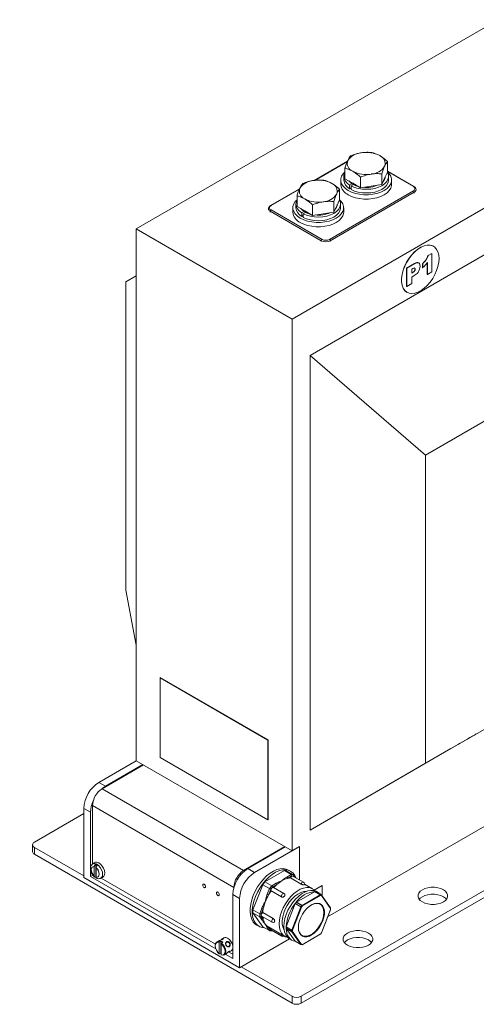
# Model space of a CAD drawing. Header units: millimetres. Extents: x 5 to 531, y 5 to 292.
# Tile 5 of 8: x 320 to 363, y 74 to 167. Entities that reach past the tile are written whole.
import ezdxf

# ---------------------------------------------------------------- set-up
doc = ezdxf.new("R2010")
doc.units = ezdxf.units.MM
doc.layers.add('HLADINA0', color=7, linetype='Continuous')
doc.styles.add('SLDTEXTSTYLE4', font='TXT', dxfattribs={"width": 0.75, "bigfont": 'bigfont'})

# ---------------------------------------------------------------- blocks, each defined once
blk = doc.blocks.new('SW_NOTE_4')
at = {"layer": 'HLADINA0', "color": 0, "insert": (1.341, 4.458), "char_height": 3.439583, "attachment_point": 1, "style": 'SLDTEXTSTYLE4'}
blk.add_mtext('\\M+18441\\M+18480\\M+1847C\\M+18484 \\M+18474\\M+1847C\\M+18491 \\M+18481\\M+1847C\\M+18480\\M+1847D\\M+18471\\M+18479\\M+18482\\M+18480\\M+18472\\M+18470\\M+1847E\\M+18479\\M+18491', dxfattribs=at)

msp = doc.modelspace()

# ---------------------------------------------------------------- linework, layer by layer
at = {"color": 7, "linetype": 'Continuous', "lineweight": 15}
for p, q in [((376.8858, 173.9402), (331.2067, 147.5702)), ((391.5936, 165.4495), (345.9145, 139.0795)), ((389.8966, 160.0605), (347.6116, 135.6499)), ((351.1571, 153.9778), (347.9861, 152.1472)), ((351.1392, 153.9336), (348.0547, 152.153)), ((350.9072, 152.3134), (350.9072, 153.3089)), ((354.9225, 152.9345), (354.9225, 153.93)), ((350.8049, 152.5259), (350.8049, 152.183)), ((351.6421, 151.8892), (350.9072, 152.3134)), ((352.3769, 151.4649), (352.3769, 152.4605)), ((354.3846, 151.7755), (354.3846, 152.771)), ((354.6535, 152.355), (354.3846, 151.7755)), ((354.9225, 152.9345), (354.6535, 152.355)), ((357.4196, 151.5756), (354.9225, 153.0171)), ((357.3696, 151.5706), (354.9225, 152.9833)), ((355.0249, 152.183), (355.0249, 152.5259)), ((346.6316, 151.3653), (343.8846, 149.7795)), ((346.6137, 151.3211), (343.9346, 149.7745)), ((350.397, 150.322), (350.397, 151.3175)), ((350.5149, 152.183), (350.5149, 151.7747)), ((351.3505, 151.7086), (351.57, 151.8353)), ((351.3505, 151.7086), (351.3505, 151.3656)), ((351.3505, 151.3656), (351.499, 151.4513)), ((351.7185, 151.7496), (351.499, 151.6228)), ((351.499, 151.2799), (351.499, 151.6228)), ((352.3769, 151.4649), (351.6421, 151.8892)), ((353.3807, 151.6202), (352.3769, 151.4649)), ((354.3846, 151.7755), (353.3807, 151.6202)), ((355.3149, 151.7747), (355.3149, 152.183)), ((346.3817, 149.7009), (346.3817, 150.6964)), ((349.45, 146.5905), (357.3696, 151.1624)), ((357.4403, 151.0399), (349.5208, 146.4681)), ((357.4403, 150.9583), (357.4403, 151.0399)), ((357.6161, 151.2032), (357.6161, 151.2849)), ((343.6882, 149.4888), (343.6882, 149.4071)), ((345.9894, 149.5705), (345.9894, 149.1622)), ((346.2794, 149.9134), (346.2794, 149.5705)), ((347.1166, 149.2766), (346.3817, 149.7009)), ((347.8514, 148.8524), (347.8514, 149.848)), ((349.8591, 149.163), (349.8591, 150.1585)), ((350.128, 149.7425), (349.8591, 149.163)), ((350.397, 150.322), (350.128, 149.7425)), ((350.4994, 149.5705), (350.4994, 149.9134)), ((350.7894, 149.1622), (350.7894, 149.5705)), ((348.6722, 146.4681), (343.8639, 149.2438)), ((343.8639, 149.2438), (343.8639, 149.1622)), ((343.9346, 149.3663), (348.7429, 146.5905)), ((346.825, 149.096), (347.0445, 149.2228)), ((346.825, 149.096), (346.825, 148.7531)), ((346.825, 148.7531), (346.9735, 148.8388)), ((347.193, 149.1371), (346.9735, 149.0103)), ((346.9735, 148.6674), (346.9735, 149.0103)), ((347.8514, 148.8524), (347.1166, 149.2766)), ((348.8553, 149.0077), (347.8514, 148.8524)), ((349.8591, 149.163), (348.8553, 149.0077)), ((345.9145, 139.0795), (331.2067, 147.5702)), ((331.2067, 147.5702), (331.2067, 97.4346)), ((348.6722, 146.3864), (348.6722, 146.4681)), ((349.5208, 146.4681), (349.5208, 146.3864)), ((392.5836, 145.9354), (358.501, 126.2599)), ((359.2715, 145.9297), (359.2559, 145.9386)), ((358.7544, 145.0636), (359.1015, 145.264)), ((358.7686, 145.0554), (358.7544, 145.0636)), ((358.7686, 145.0554), (359.1157, 145.2558)), ((359.1157, 145.2558), (359.1015, 145.264)), ((359.1157, 145.2558), (359.1157, 143.5188)), ((356.7295, 143.8724), (357.4882, 144.3104)), ((356.7437, 143.8642), (357.5024, 144.3022)), ((357.5024, 144.3022), (357.4882, 144.3104)), ((358.2337, 143.9168), (358.2337, 144.3176)), ((358.2479, 144.3095), (358.2337, 144.3176)), ((358.2479, 143.9086), (358.2337, 143.9168)), ((358.2479, 143.9086), (358.2479, 144.3095)), ((358.6773, 143.2821), (358.6773, 144.4022)), ((358.6914, 143.2739), (358.6914, 144.4204)), ((330.2167, 142.5881), (331.2067, 143.1601)), ((356.7295, 142.1576), (356.7295, 143.8724)), ((356.7437, 143.8642), (356.7295, 143.8724)), ((356.7437, 142.1495), (356.7437, 143.8642)), ((357.3279, 143.8452), (357.2065, 143.7751)), ((357.2065, 143.7751), (357.2065, 143.3965)), ((357.2065, 143.4128), (357.2969, 143.465)), ((357.2065, 143.3965), (357.311, 143.4569)), ((357.4551, 143.1837), (357.2065, 143.0402)), ((357.2065, 143.0402), (357.2065, 142.4167)), ((357.311, 143.4569), (357.2969, 143.465)), ((357.5343, 143.7733), (357.5202, 143.7815)), ((358.6914, 143.2739), (358.6773, 143.2821)), ((359.1157, 143.5188), (358.6914, 143.2739)), ((330.2167, 113.5193), (330.2167, 142.5881)), ((356.7437, 142.1495), (356.7295, 142.1576)), ((357.2065, 142.4167), (356.7437, 142.1495)), ((356.7561, 141.6084), (356.7717, 141.5994)), ((345.9145, 139.0795), (345.9145, 88.9439)), ((347.6116, 135.6499), (347.6116, 90.9035)), ((347.6116, 135.6499), (358.501, 126.2599)), ((358.501, 126.2599), (358.501, 97.1911)), ((358.501, 97.1911), (392.5836, 116.8665)), ((331.2067, 108.3153), (330.2167, 113.5193)), ((349.276, 82.7191), (391.5936, 107.1485)), ((333.4553, 105.2654), (333.4694, 105.2736)), ((343.6376, 99.3873), (333.4553, 105.2654)), ((333.4553, 105.2654), (333.4553, 97.7532)), ((343.6518, 99.3954), (333.4694, 105.2736)), ((346.763, 75.227), (396.4019, 103.8829)), ((346.763, 74.5737), (396.4019, 103.2296)), ((343.6376, 99.3873), (343.6518, 99.3954)), ((343.6376, 91.8751), (343.6376, 99.3873)), ((343.6518, 91.8833), (343.6518, 99.3954)), ((347.6116, 90.9035), (360.9052, 98.5777)), ((360.9052, 98.5777), (361.6123, 98.9861)), ((333.4553, 97.7532), (343.6376, 91.8751)), ((331.2067, 97.4346), (327.6712, 95.3936)), ((327.9964, 94.7976), (331.8855, 97.0427)), ((331.8431, 97.0672), (328.3076, 95.0262)), ((331.2067, 97.4346), (345.9145, 88.9439)), ((358.501, 97.1911), (347.6116, 90.9035)), ((327.6712, 95.3936), (328.3076, 95.0262)), ((327.9964, 94.7976), (341.3466, 87.0907)), ((326.2569, 86.4117), (326.2569, 92.9441)), ((326.8933, 92.5767), (326.2569, 92.9441)), ((327.0772, 93.2054), (340.4274, 85.4985)), ((327.0772, 87.6999), (327.0772, 93.2054)), ((326.2569, 92.4532), (321.59, 89.759)), ((326.8933, 92.5767), (326.8933, 87.3726)), ((343.6376, 91.8751), (343.6518, 91.8833)), ((321.4143, 89.5141), (321.4143, 88.8609)), ((321.59, 89.2692), (326.2569, 86.575)), ((321.59, 89.2692), (321.59, 88.6159)), ((341.3466, 87.0907), (345.2357, 89.3358)), ((345.2781, 89.3113), (341.7426, 87.2703)), ((346.6216, 89.3521), (342.379, 86.9029)), ((346.6216, 89.3521), (345.9145, 88.9439)), ((346.6216, 89.3521), (346.6216, 86.194)), ((321.59, 88.6159), (345.9145, 74.5737)), ((327.2472, 87.824), (327.0748, 87.6981)), ((327.2469, 87.4281), (327.2469, 86.5715)), ((327.3883, 87.7064), (327.3883, 86.4565)), ((327.4166, 86.4735), (327.4166, 87.3301)), ((341.7426, 87.2703), (342.379, 86.9029)), ((340.9648, 77.9211), (326.2569, 86.4117)), ((326.8933, 87.165), (326.8933, 86.5343)), ((327.1031, 86.6554), (326.8933, 86.5343)), ((326.8933, 86.5343), (338.722, 79.7058)), ((327.8504, 86.3546), (328.0456, 86.4409)), ((327.8852, 86.37), (338.6727, 80.1425)), ((345.1933, 87.0726), (343.3548, 86.0113)), ((345.4054, 87.0536), (345.1933, 87.0726)), ((345.8297, 86.7052), (345.1933, 87.0726)), ((346.0418, 86.6862), (345.4054, 87.0536)), ((345.4152, 86.466), (345.8297, 86.7052)), ((345.8814, 86.5718), (345.4859, 86.3435)), ((345.7739, 87.0186), (345.5759, 87.1329)), ((345.7746, 86.3837), (346.7645, 85.8122)), ((345.8297, 86.7052), (346.0418, 86.6862)), ((346.0607, 86.5558), (345.8814, 86.5718)), ((346.9896, 85.9815), (345.9997, 86.553)), ((346.1057, 86.4918), (346.0607, 86.5558)), ((346.2407, 86.4139), (346.0629, 86.6667)), ((340.4274, 85.4782), (340.4274, 85.4985)), ((343.1427, 85.7474), (342.2234, 83.3781)), ((343.3548, 86.0113), (343.1427, 85.7474)), ((343.779, 85.38), (343.1427, 85.7474)), ((343.9912, 85.6439), (343.3548, 86.0113)), ((343.779, 85.38), (343.9912, 85.6439)), ((344.0808, 85.5323), (343.9015, 85.3093)), ((343.9912, 85.6439), (344.4056, 85.8831)), ((344.4763, 85.7607), (344.0808, 85.5323)), ((345.1525, 84.921), (344.1626, 85.4924)), ((347.8357, 85.3643), (347.0892, 85.7952)), ((347.9954, 85.246), (348.7429, 85.6775)), ((348.7429, 85.6775), (348.7429, 84.7122)), ((340.9648, 84.4534), (340.3284, 84.8208)), ((340.3284, 78.7784), (340.3284, 84.8208)), ((343.5718, 84.8459), (343.779, 85.38)), ((343.9015, 85.3093), (343.7038, 84.7996)), ((343.9429, 85.1631), (344.9329, 84.5916)), ((346.3247, 84.1106), (348.0216, 85.0902)), ((346.8621, 83.8004), (348.559, 84.78)), ((348.5873, 84.731), (346.8904, 83.7514)), ((348.559, 84.78), (348.0216, 85.0902)), ((348.0357, 85.094), (348.5731, 84.7837)), ((348.0357, 85.094), (348.0822, 85.0898)), ((348.0822, 85.0898), (348.1287, 85.0857)), ((348.6661, 84.7754), (348.1287, 85.0857)), ((348.6719, 84.7736), (348.1345, 85.0839)), ((348.4586, 84.9736), (348.2465, 85.0961)), ((348.5731, 84.7837), (348.6661, 84.7754)), ((348.6802, 84.7227), (348.5873, 84.731)), ((349.5287, 83.5155), (348.6802, 84.7227)), ((349.5331, 83.5548), (348.6847, 84.762)), ((340.9648, 84.4534), (340.9648, 77.9211)), ((345.3589, 81.7778), (346.2073, 83.9645)), ((345.8963, 81.4675), (346.7447, 83.6543)), ((346.7975, 83.6358), (345.949, 81.449)), ((346.7447, 83.6543), (346.2073, 83.9645)), ((346.2176, 83.9825), (346.2641, 84.0403)), ((346.2176, 83.9825), (346.755, 83.6722)), ((346.2641, 84.0403), (346.3106, 84.0981)), ((346.848, 83.7878), (346.3106, 84.0981)), ((346.3247, 84.1106), (346.8621, 83.8004)), ((346.755, 83.6722), (346.848, 83.7878)), ((346.8904, 83.7514), (346.7975, 83.6358)), ((342.8598, 83.0107), (342.2234, 83.3781)), ((342.2234, 83.3781), (342.2234, 83.0953)), ((342.2234, 83.0953), (343.1427, 81.7874)), ((342.8598, 82.7279), (342.2234, 83.0953)), ((342.8598, 83.0107), (343.067, 83.5449)), ((342.8598, 82.7279), (342.8598, 83.0107)), ((343.067, 82.433), (342.8598, 82.7279)), ((343.199, 83.4986), (343.0012, 82.9889)), ((343.0012, 82.9889), (343.0012, 82.7498)), ((343.0012, 82.7498), (343.199, 82.4684)), ((343.044, 82.7785), (344.034, 82.207)), ((344.1394, 82.5466), (343.1495, 83.1181)), ((348.6802, 81.2048), (349.5287, 83.3916)), ((348.6892, 81.2067), (349.5377, 83.3934)), ((349.5287, 83.3916), (349.5287, 83.5155)), ((349.5404, 83.4079), (349.5404, 83.5318)), ((342.5762, 81.9366), (342.7741, 81.8223)), ((343.779, 81.42), (343.1427, 81.7874)), ((343.779, 81.42), (343.5718, 81.7148)), ((343.6822, 81.7622), (345.2378, 80.8642)), ((343.7042, 81.7495), (343.9015, 81.4688)), ((345.8925, 81.449), (345.3551, 81.7593)), ((345.3551, 81.6973), (345.3551, 81.7593)), ((345.3551, 81.6353), (345.3551, 81.6973)), ((345.3589, 81.7778), (345.8963, 81.4675)), ((343.8065, 81.4114), (344.0166, 81.3926)), ((343.9015, 81.4688), (343.9795, 81.4618)), ((343.9626, 81.4716), (344.9525, 80.9001)), ((344.0467, 81.3993), (344.0673, 81.4111)), ((345.3551, 81.6353), (345.8925, 81.3251)), ((345.8963, 81.311), (345.3589, 81.6212)), ((346.2073, 80.414), (345.3589, 81.6212)), ((345.8925, 81.3251), (345.8925, 81.449)), ((346.7447, 80.1038), (345.8963, 81.311)), ((345.949, 81.449), (345.949, 81.3251)), ((345.949, 81.3251), (346.7975, 80.1179)), ((346.8821, 80.0913), (348.579, 81.0709)), ((346.8904, 80.1096), (348.5873, 81.0892)), ((348.5873, 81.0892), (348.6802, 81.2048)), ((348.5902, 81.0805), (348.6831, 81.1961)), ((338.9984, 80.4518), (338.8046, 80.34)), ((339.0414, 79.2365), (339.0414, 80.2963)), ((339.197, 80.4193), (339.0697, 80.3459)), ((339.197, 79.2931), (339.197, 80.4193)), ((339.2111, 79.1385), (339.2111, 80.1984)), ((339.2394, 80.2479), (339.3667, 80.3214)), ((339.4834, 80.7319), (339.3462, 80.6527)), ((345.6773, 80.6416), (340.9648, 77.9211)), ((345.6755, 80.6426), (345.8877, 80.5201)), ((346.2073, 80.414), (346.7447, 80.1038)), ((346.2118, 80.4098), (346.7492, 80.0996)), ((346.7656, 80.0944), (346.8586, 80.0861)), ((346.7975, 80.1179), (346.8904, 80.1096)), ((339.197, 79.2931), (339.0697, 79.2196)), ((339.2111, 79.2823), (339.197, 79.2931)), ((339.5045, 79.1275), (339.6983, 79.2394)), ((339.6141, 79.1908), (340.3284, 78.7784)), ((339.9557, 79.4018), (340.3284, 79.1867)), ((340.0462, 79.4402), (340.1834, 79.5194)), ((341.1062, 78.0027), (345.9145, 75.227)), ((345.9145, 74.5737), (345.9145, 75.227)), ((346.763, 75.227), (346.763, 74.5737))]:
    msp.add_line(p, q, dxfattribs=at)
at = {"color": 7, "linetype": 'Continuous', "lineweight": 15, "flags": 128}
for points in [[(351.2178, 151.2033), (350.9489, 151.3883), (350.7397, 151.5975), (350.5966, 151.8244), (350.524, 152.0622), (350.524, 152.3037), (350.5966, 152.5416), (350.7397, 152.7685), (350.9072, 152.9422)], [(351.3505, 151.7086), (351.1141, 151.8911), (350.9408, 152.0959), (350.8365, 152.3157), (350.8051, 152.5429), (350.8475, 152.7695), (350.9072, 152.9007)], [(354.9225, 152.9422), (355.09, 152.7685), (355.2331, 152.5416), (355.3057, 152.3037), (355.3057, 152.0622), (355.2331, 151.8244), (355.09, 151.5975), (354.8808, 151.3883), (354.6119, 151.2033), (354.2914, 151.0481), (353.9291, 150.9273), (353.536, 150.8447), (353.124, 150.8028), (352.7057, 150.8028), (352.2937, 150.8447), (351.9006, 150.9273), (351.5383, 151.0481), (351.2178, 151.2033)], [(354.9139, 152.9158), (354.9198, 152.9056), (355.0072, 152.6833), (355.0213, 152.4555), (354.9618, 152.2302), (354.8305, 152.0153), (354.6322, 151.8182), (354.3737, 151.6459), (354.0642, 151.5044), (353.7145, 151.3987), (353.3367, 151.3325), (352.9442, 151.308), (352.5507, 151.3261), (352.1699, 151.3863), (351.8152, 151.4864), (351.499, 151.6228)], [(355.3149, 151.7747), (355.3057, 151.654), (355.2331, 151.4161), (355.09, 151.1892), (354.8808, 150.98), (354.6119, 150.795), (354.2914, 150.6398), (353.9291, 150.519), (353.536, 150.4364), (353.124, 150.3945), (352.7057, 150.3945), (352.2937, 150.4364), (351.9006, 150.519), (351.5383, 150.6398), (351.2178, 150.795)], [(355.0249, 152.183), (355.0213, 152.1126), (354.9618, 151.8873), (354.8305, 151.6723), (354.6322, 151.4753), (354.3737, 151.303), (354.0642, 151.1615), (353.7145, 151.0558), (353.3367, 150.9895), (352.9442, 150.965), (352.5507, 150.9832), (352.1699, 151.0434), (351.8152, 151.1434), (351.499, 151.2799)], [(346.6923, 148.5908), (346.4234, 148.7758), (346.2142, 148.9849), (346.0712, 149.2119), (345.9985, 149.4497), (345.9985, 149.6912), (346.0712, 149.9291), (346.2142, 150.156), (346.3817, 150.3297)], [(346.825, 149.096), (346.5886, 149.2786), (346.4153, 149.4834), (346.311, 149.7032), (346.2796, 149.9304), (346.322, 150.157), (346.3817, 150.2882)], [(350.397, 150.3297), (350.5645, 150.156), (350.7076, 149.9291), (350.7803, 149.6912), (350.7803, 149.4497), (350.7076, 149.2119), (350.5645, 148.9849), (350.3553, 148.7758), (350.0864, 148.5908), (349.766, 148.4356), (349.4037, 148.3148), (349.0105, 148.2322), (348.5986, 148.1903), (348.1802, 148.1903), (347.7682, 148.2322), (347.3751, 148.3148), (347.0128, 148.4356), (346.6923, 148.5908)], [(350.3884, 150.3033), (350.3943, 150.2931), (350.4817, 150.0708), (350.4959, 149.843), (350.4363, 149.6177), (350.305, 149.4028), (350.1067, 149.2057), (349.8483, 149.0334), (349.5388, 148.8919), (349.189, 148.7862), (348.8113, 148.7199), (348.4187, 148.6955), (348.0252, 148.7136), (347.6444, 148.7738), (347.2897, 148.8739), (346.9735, 149.0103)], [(350.4994, 149.5705), (350.4959, 149.5001), (350.4363, 149.2748), (350.305, 149.0598), (350.1067, 148.8628), (349.8483, 148.6905), (349.5388, 148.549), (349.189, 148.4433), (348.8113, 148.377), (348.4187, 148.3525), (348.0252, 148.3707), (347.6444, 148.4309), (347.2897, 148.5309), (346.9735, 148.6674)], [(350.7894, 149.1622), (350.7803, 149.0415), (350.7076, 148.8036), (350.5645, 148.5767), (350.3553, 148.3675), (350.0864, 148.1825), (349.766, 148.0273), (349.4037, 147.9065), (349.0105, 147.8239), (348.5986, 147.782), (348.1802, 147.782), (347.7682, 147.8239), (347.3751, 147.9065), (347.0128, 148.0273), (346.6923, 148.1825)], [(359.2559, 145.9386), (359.174, 145.9801), (358.9329, 146.0469), (358.6652, 146.0482), (358.3785, 145.9841), (358.0811, 145.8563), (357.7815, 145.6687), (357.4884, 145.4266), (357.2102, 145.1369), (356.9549, 144.8079), (356.7298, 144.4492), (356.5414, 144.0711), (356.3952, 143.6844), (356.2953, 143.3003), (356.2446, 142.9298), (356.2446, 142.5836), (356.2953, 142.2716), (356.3952, 142.0028), (356.5414, 141.7849), (356.7298, 141.6243), (356.7561, 141.6084)], [(359.7894, 144.785), (359.7639, 145.1154), (359.6884, 145.4068), (359.5649, 145.651), (359.397, 145.841), (359.1895, 145.9712), (358.9484, 146.0379), (358.6807, 146.0392), (358.394, 145.9751), (358.0966, 145.8474), (357.7971, 145.6597), (357.5039, 145.4176), (357.2257, 145.1279), (356.9704, 144.799), (356.7453, 144.4403), (356.557, 144.0621), (356.4108, 143.6755), (356.3109, 143.2913), (356.2602, 142.9208), (356.2602, 142.5746), (356.3109, 142.2626), (356.4108, 141.9938), (356.557, 141.7759), (356.7453, 141.6153), (356.9704, 141.5165), (357.2257, 141.4823), (357.5039, 141.5138), (357.7971, 141.6101), (358.0966, 141.7683), (358.394, 141.984), (358.6807, 142.2509), (358.9484, 142.5613), (359.1895, 142.9064), (359.397, 143.2761), (359.5649, 143.6599), (359.6884, 144.0467), (359.7639, 144.4254), (359.7894, 144.785)], [(328.3076, 95.0262), (328.0317, 94.8355), (327.9611, 94.7764)], [(327.2469, 87.4281), (327.1292, 87.4397), (327.0342, 87.3964), (326.9726, 87.3032), (326.9513, 87.1705), (326.9726, 87.0131), (327.0342, 86.8487), (327.1292, 86.6958), (327.2469, 86.5715)], [(327.4166, 86.4735), (327.5343, 86.4619), (327.6293, 86.5052), (327.6909, 86.5984), (327.7122, 86.7312), (327.6909, 86.8885), (327.6293, 87.0529), (327.5343, 87.2058), (327.4166, 87.3301)], [(327.4867, 87.6748), (327.6565, 87.5457), (327.8097, 87.3672), (327.9312, 87.1566), (328.0093, 86.9346), (328.0362, 86.723), (328.0093, 86.5424), (327.9312, 86.4106), (327.8479, 86.3535)], [(328.0456, 86.4409), (328.0559, 86.4458), (328.1611, 86.5373), (328.2227, 86.683), (328.2353, 86.8699), (328.1977, 87.0814), (328.1134, 87.2987), (327.9898, 87.5025), (327.8379, 87.6747), (327.6712, 87.8)], [(345.5759, 87.1329), (345.362, 87.2253), (345.0894, 87.2718), (344.7931, 87.2542), (344.4799, 87.1728), (344.1573, 87.0295), (343.8328, 86.8278), (343.5139, 86.5723), (343.2083, 86.2691), (342.923, 85.9253), (342.6647, 85.5488), (342.4395, 85.1486), (342.2526, 84.734), (342.1085, 84.3147), (342.0105, 83.9005), (341.9609, 83.5013), (341.9609, 83.1263), (342.0105, 82.7842), (342.1085, 82.4832), (342.2526, 82.2303), (342.4395, 82.0315), (342.5762, 81.9366)], [(327.4207, 86.4331), (327.4094, 86.4409), (327.3883, 86.4565)], [(346.2726, 86.3954), (346.1751, 86.6049), (346.0091, 86.8315), (345.8025, 87.0015), (345.56, 87.1111), (345.2874, 87.1575), (344.9911, 87.1399), (344.6779, 87.0585), (344.3553, 86.9152), (344.0307, 86.7135), (343.7119, 86.4581), (343.4063, 86.1548), (343.1209, 85.811), (342.8627, 85.4345), (342.6374, 85.0343), (342.4506, 84.6197), (342.3065, 84.2004), (342.2085, 83.7862), (342.1589, 83.387), (342.1589, 83.012), (342.2085, 82.6699), (342.3065, 82.369), (342.4506, 82.1161), (342.6374, 81.9172), (342.8627, 81.777), (343.1209, 81.6987), (343.3255, 81.6818)], [(345.9997, 86.553), (345.9704, 86.562), (345.9168, 86.5518), (345.8605, 86.514), (345.8104, 86.4549), (345.7746, 86.3837)], [(337.7474, 85.5595), (337.7372, 85.6248), (337.7081, 85.6919), (337.6645, 85.7507), (337.6131, 85.7922), (337.5617, 85.8101), (337.5181, 85.8016), (337.489, 85.7681), (337.4787, 85.7146), (337.489, 85.6494), (337.5181, 85.5822), (337.5617, 85.5234), (337.6131, 85.4819), (337.6645, 85.4641), (337.7081, 85.4725), (337.7372, 85.506), (337.7474, 85.5595)], [(344.1626, 85.4924), (344.1519, 85.4974), (344.1018, 85.4988), (344.0455, 85.4715), (343.9919, 85.4198), (343.9495, 85.3522), (343.9253, 85.2792), (343.9229, 85.2127), (343.9429, 85.1631)], [(348.0639, 85.1751), (347.9865, 85.2542), (347.781, 85.3933), (347.5416, 85.4703), (347.2747, 85.483), (346.9877, 85.4311), (346.6885, 85.316), (346.3851, 85.1409), (346.0858, 84.9104), (345.7988, 84.631), (345.532, 84.3102), (345.2925, 83.9567), (345.087, 83.5803), (344.9211, 83.1912), (344.7992, 82.8), (344.7247, 82.4173), (344.6996, 82.0537), (344.7247, 81.719), (344.7992, 81.4223), (344.9211, 81.1718), (345.087, 80.9743), (345.2925, 80.8352), (345.5158, 80.7612)], [(346.7645, 85.8122), (346.8003, 85.8834), (346.8504, 85.9426), (346.9067, 85.9803), (346.9603, 85.9905), (346.9896, 85.9815)], [(358.2182, 84.1258), (358.4633, 84.013), (358.7457, 83.9344), (359.0514, 83.8942), (359.3649, 83.8942), (359.6705, 83.9344), (359.953, 84.013), (360.1981, 84.1258), (360.3935, 84.2673), (360.5296, 84.4304), (360.5993, 84.6068), (360.5993, 84.7878), (360.5296, 84.9642), (360.3935, 85.1273), (360.1981, 85.2688), (359.953, 85.3816), (359.6705, 85.4601), (359.3649, 85.5004), (359.0514, 85.5004), (358.7457, 85.4601), (358.4633, 85.3816), (358.2182, 85.2688), (358.0227, 85.1273), (357.8867, 84.9642), (357.8169, 84.7878), (357.8169, 84.6068), (357.8867, 84.4304), (358.0227, 84.2673), (358.2182, 84.1258)], [(339.0485, 84.8084), (339.0383, 84.8737), (339.0092, 84.9408), (338.9656, 84.9996), (338.9142, 85.0411), (338.8627, 85.059), (338.8192, 85.0505), (338.79, 85.017), (338.7798, 84.9635), (338.79, 84.8983), (338.8192, 84.8311), (338.8627, 84.7723), (338.9142, 84.7308), (338.9656, 84.713), (339.0092, 84.7214), (339.0383, 84.755), (339.0485, 84.8084)], [(344.9329, 84.5916), (344.9129, 84.6412), (344.9152, 84.7077), (344.9395, 84.7807), (344.9818, 84.8484), (345.0354, 84.9), (345.0917, 84.9273), (345.1418, 84.9259), (345.1525, 84.921)], [(347.2825, 85.1213), (347.2739, 85.1217), (347.0175, 85.1002), (346.7456, 85.0149), (346.467, 84.8685), (346.1906, 84.6658), (345.9254, 84.4131), (345.6798, 84.1187), (345.4617, 83.7921), (345.2782, 83.4436), (345.1352, 83.0846), (345.0372, 82.7265), (344.9874, 82.3808), (344.9874, 82.0588), (345.0372, 81.7706), (345.1352, 81.5257), (345.1716, 81.4648)], [(345.1429, 81.8198), (345.1677, 82.1796), (345.2414, 82.5583), (345.3621, 82.9455), (345.5263, 83.3306), (345.7297, 83.7031), (345.9666, 84.0529), (346.2307, 84.3703), (346.5147, 84.6469), (346.8109, 84.8749), (347.1112, 85.0483), (347.4073, 85.1622), (347.6913, 85.2136), (347.9554, 85.201), (348.1924, 85.1248), (348.2465, 85.0961)], [(360.4887, 84.3707), (360.3935, 84.474), (360.1981, 84.6155), (359.953, 84.7284), (359.6705, 84.8069), (359.3649, 84.8472), (359.0514, 84.8472), (358.7457, 84.8069), (358.4633, 84.7284), (358.2182, 84.6155), (358.0227, 84.474), (357.9275, 84.3707)], [(346.5085, 81.71), (346.5337, 82.0106), (346.6082, 82.3279), (346.729, 82.649), (346.8912, 82.9607), (347.088, 83.2503), (347.3115, 83.506), (347.5525, 83.7171), (347.8012, 83.8752), (348.0472, 83.9738), (348.2807, 84.0087), (348.492, 83.9786), (348.6724, 83.8847), (348.8146, 83.7308), (348.9128, 83.5233), (348.9629, 83.2707), (348.9629, 82.9832), (348.9128, 82.6727), (348.8146, 82.3518), (348.6724, 82.0338), (348.492, 81.7315), (348.2807, 81.4575), (348.0472, 81.2229), (347.8012, 81.0373), (347.5525, 80.9083), (347.3115, 80.8413), (347.088, 80.8388), (346.8912, 80.9012), (346.729, 81.0257), (346.6082, 81.2073), (346.5337, 81.4386), (346.5085, 81.71)], [(346.5085, 81.7427), (346.5347, 81.4692), (346.6124, 81.2381), (346.7381, 81.0593), (346.9062, 80.9407), (347.1095, 80.8875), (347.3391, 80.902), (347.5849, 80.9836), (347.8362, 81.1286), (348.082, 81.3309), (348.3116, 81.5814), (348.5149, 81.8694), (348.6831, 82.1821), (348.8087, 82.506), (348.8864, 82.8268), (348.9126, 83.1306), (348.8864, 83.404), (348.8087, 83.6352), (348.6831, 83.814), (348.5149, 83.9325), (348.3116, 83.9857), (348.082, 83.9712), (347.8362, 83.8897), (347.7244, 83.8327)], [(343.1495, 83.1181), (343.0937, 83.0753), (343.046, 83.0128), (343.0139, 82.9406), (343.0026, 82.8701), (343.0139, 82.8127), (343.044, 82.7785)], [(349.5377, 83.3934), (349.5375, 83.3931), (349.5359, 83.392), (349.5329, 83.3915), (349.5287, 83.3916)], [(344.034, 82.207), (344.0038, 82.2412), (343.9925, 82.2986), (344.0038, 82.3691), (344.0359, 82.4413), (344.0836, 82.5038), (344.1394, 82.5466)], [(346.2116, 80.41), (346.0303, 80.4543), (345.8661, 80.533), (345.7215, 80.6448), (345.5986, 80.7882), (345.4994, 80.9609), (345.4252, 81.1603), (345.3772, 81.3835), (345.3561, 81.6272)], [(348.5873, 81.0892), (348.5895, 81.0856), (348.5905, 81.0827), (348.5904, 81.0808), (348.5902, 81.0805)], [(348.6802, 81.2048), (348.6845, 81.2047), (348.6874, 81.2052), (348.6891, 81.2063), (348.6892, 81.2067)], [(348.6831, 81.1961), (348.6833, 81.1964), (348.6835, 81.1984), (348.6824, 81.2012), (348.6802, 81.2048)], [(351.1471, 80.0438), (351.3922, 79.9309), (351.6747, 79.8524), (351.9803, 79.8121), (352.2938, 79.8121), (352.5994, 79.8524), (352.8819, 79.9309), (353.127, 80.0438), (353.3225, 80.1853), (353.4585, 80.3483), (353.5282, 80.5248), (353.5282, 80.7057), (353.4585, 80.8822), (353.3225, 81.0452), (353.127, 81.1867), (352.8819, 81.2996), (352.5994, 81.3781), (352.2938, 81.4184), (351.9803, 81.4184), (351.6747, 81.3781), (351.3922, 81.2996), (351.1471, 81.1867), (350.9516, 81.0452), (350.8156, 80.8822), (350.7459, 80.7057), (350.7459, 80.5248), (350.8156, 80.3483), (350.9516, 80.1853), (351.1471, 80.0438)], [(353.4176, 80.2886), (353.3225, 80.392), (353.127, 80.5335), (352.8819, 80.6463), (352.5994, 80.7249), (352.2938, 80.7651), (351.9803, 80.7651), (351.6747, 80.7249), (351.3922, 80.6463), (351.1471, 80.5335), (350.9516, 80.392), (350.8565, 80.2886)], [(339.0697, 79.2196), (338.9078, 79.3807), (338.7758, 79.5845), (338.6895, 79.8064), (338.6596, 80.0195), (338.6895, 80.198), (338.7758, 80.3203), (338.9078, 80.3717), (339.0697, 80.3459)], [(339.0414, 80.2963), (338.8904, 80.3186), (338.7675, 80.2692), (338.6874, 80.1541), (338.6596, 79.9868), (338.6874, 79.7875), (338.7675, 79.5798), (338.8904, 79.3886), (339.0414, 79.2365)], [(339.2111, 79.1385), (339.3621, 79.1162), (339.485, 79.1656), (339.5652, 79.2808), (339.593, 79.448), (339.5652, 79.6473), (339.485, 79.855), (339.3621, 80.0463), (339.2111, 80.1984)], [(339.2394, 80.2479), (339.4013, 80.0868), (339.5334, 79.883), (339.6196, 79.6611), (339.6495, 79.448), (339.6196, 79.2695), (339.5334, 79.1472), (339.4013, 79.0958), (339.2394, 79.1217)], [(339.8334, 80.6972), (339.9941, 80.5735), (340.1374, 80.4012), (340.2478, 80.199), (340.3132, 79.9889), (340.3267, 79.7937), (340.2867, 79.6344), (340.1976, 79.5283), (340.1834, 79.5194)]]:
    msp.add_lwpolyline(points, dxfattribs=at)
at = {"color": 7, "linetype": 'Continuous', "lineweight": 15}
for centre, radius, start, end in [((352.5474, 153.1142), 1.6432, 93.433502, 146.561121), ((352.9179, 152.0315), 2.7631, 62.642825, 99.771097), ((353.9074, 153.7455), 0.7914, 340.538998, 69.257925), ((351.9223, 153.756), 0.7914, 160.538998, 249.257925), ((353.2823, 154.3873), 1.6432, 273.433502, 326.561121), ((352.9118, 155.47), 2.7631, 242.642825, 279.771097), ((353.9591, 152.5662), 0.7587, 316.424105, 353.778972), ((347.3969, 151.1435), 0.7914, 160.538998, 249.257925), ((348.0219, 150.5017), 1.6432, 93.433502, 146.561121), ((348.3924, 149.4189), 2.7631, 62.642825, 99.771097), ((349.3819, 151.1329), 0.7914, 340.538998, 69.257925), ((351.6855, 151.8727), 1.1748, 184.782266, 246.537875), ((351.8184, 152.2688), 1.0172, 184.83676, 242.609896), ((352.5045, 153.1871), 1.6424, 221.262528, 258.742849), ((352.9209, 154.3118), 2.8271, 263.753249, 293.832829), ((357.3987, 151.5325), 0.0479, 64.042188, 127.253533), ((357.2922, 151.3665), 0.2183, 290.783421, 69.216579), ((348.3863, 152.8575), 2.7631, 242.642825, 279.771097), ((348.7568, 151.7748), 1.6432, 273.433502, 326.561121), ((357.2868, 151.033), 0.1537, 2.605478, 57.394522), ((357.3143, 151.3166), 0.304, 294.495939, 352.92594), ((343.9737, 149.5077), 0.2858, 182.650298, 247.400483), ((344.0121, 149.5704), 0.2183, 110.783421, 249.216579), ((343.9053, 149.7336), 0.0503, 54.383729, 114.292118), ((347.2929, 149.6562), 1.0172, 184.83676, 242.609896), ((347.9791, 150.5746), 1.6424, 221.262528, 258.742849), ((349.4336, 149.9537), 0.7587, 316.424105, 353.778972), ((344.0174, 149.2369), 0.1537, 122.605478, 177.394522), ((347.16, 149.2601), 1.1748, 184.782266, 246.537875), ((348.3955, 151.6993), 2.8271, 263.753249, 293.832829), ((348.8257, 146.4611), 0.1537, 122.605478, 177.394522), ((349.0965, 147.2869), 0.9222, 242.609672, 297.390328), ((349.0965, 147.2729), 0.7685, 242.609672, 297.390328), ((349.3672, 146.4611), 0.1537, 2.605478, 57.394522), ((329.3274, 92.8044), 3.0736, 122.605478, 177.394522), ((329.073, 93.1146), 1.9978, 122.605478, 177.394522), ((329.6693, 92.4944), 2.7772, 155.043069, 178.302759), ((321.683, 89.5141), 0.262, 110.783421, 249.216579), ((321.7146, 88.8908), 0.3018, 185.694799, 245.625342), ((327.2631, 87.3807), 0.3695, 52.761715, 120.033665), ((327.4412, 87.4946), 0.3822, 53.018073, 120.504054), ((327.1124, 87.0325), 0.7281, 52.26953, 67.735846), ((343.3988, 84.6811), 3.0736, 122.605478, 177.394522), ((342.4231, 85.4077), 1.9978, 122.605478, 177.394522), ((344.0352, 84.3137), 3.0736, 122.605478, 177.394522), ((345.9782, 84.4464), 1.9599, 104.547872, 120.580585), ((345.3324, 86.3365), 0.1537, 2.605478, 57.394522), ((345.8141, 85.0445), 1.3398, 91.6897, 104.178197), ((347.0055, 82.9807), 3.7583, 132.295312, 138.569562), ((344.3228, 85.7537), 0.1537, 2.605478, 57.394522), ((346.4791, 83.5788), 2.9617, 120.383312, 132.549042), ((346.8896, 85.8083), 0.2, 0, 60.002688), ((346.8896, 85.8083), 0.2, 337.983197, 0), ((347.5054, 82.5524), 4.4161, 149.412142, 158.728181), ((343.762, 85.1768), 0.3816, 240.109535, 261.222068), ((347.5351, 82.5396), 4.4482, 143.85843, 149.465488), ((345.0525, 84.7477), 0.2, 31.881938, 60.002688), ((348.2424, 82.7472), 2.3558, 95.205627, 144.788996), ((348.0372, 85.0636), 0.0308, 106.121086, 120.470423), ((348.0342, 85.0742), 0.0198, 85.66105, 106.337093), ((348.1275, 85.0716), 0.0141, 59.42909, 85.379583), ((347.9891, 84.1595), 0.9357, 23.17585, 81.04967), ((348.5721, 84.7592), 0.0245, 87.642238, 122.349282), ((348.5259, 84.7282), 0.0615, 2.605478, 57.394522), ((348.5476, 84.7486), 0.0434, 336.023829, 53.97678), ((348.6405, 84.7403), 0.0434, 336.023829, 53.97678), ((348.6649, 84.7613), 0.0141, 60.330674, 85.356463), ((348.6519, 84.739), 0.04, 35.100671, 60.002688), ((348.656, 84.7453), 0.0331, 316.88143, 30.232192), ((346.9458, 82.7626), 3.8185, 158.620803, 168.88704), ((349.3191, 81.4994), 3.9722, 141.474071, 176.11457), ((346.2705, 83.9399), 0.0678, 150.261037, 158.736067), ((346.2706, 83.94), 0.0679, 141.269375, 150.339874), ((346.3566, 84.0613), 0.059, 131.398144, 141.368282), ((346.3474, 84.0719), 0.0449, 120.322285, 131.486433), ((346.8084, 83.6295), 0.0684, 141.289503, 158.710497), ((346.8208, 83.7866), 0.1527, 240.109535, 261.222068), ((346.6785, 83.5402), 0.1526, 38.770546, 59.895592), ((346.889, 83.7558), 0.0521, 121.105899, 142.021265), ((346.7715, 83.6559), 0.1526, 38.770546, 59.895592), ((346.829, 83.7486), 0.0615, 2.605478, 57.394522), ((349.5059, 83.538), 0.032, 315.383054, 31.730569), ((349.5004, 83.5318), 0.04, 0, 35.100671), ((343.2572, 83.8757), 0.3816, 240.109535, 261.222068), ((346.1932, 82.9153), 3.0504, 168.977556, 176.189148), ((344.9749, 82.9036), 1.8285, 185.962479, 193.770658), ((349.5203, 83.5338), 0.0201, 294.374658, 354.305201), ((349.5203, 83.4099), 0.0201, 294.374658, 354.305201), ((349.5004, 83.4079), 0.04, 338.79432, 0), ((343.1112, 82.5323), 0.1086, 246.027957, 323.974315), ((344.46, 82.7625), 1.2948, 193.130131, 214.286912), ((344.145, 82.554), 0.9171, 214.611153, 239.696866), ((343.6159, 81.8141), 0.1086, 246.027957, 323.974315), ((344.134, 82.3803), 0.2, 240.002688, 301.419699), ((346.44, 81.6975), 1.3028, 174.616162, 234.071658), ((345.4005, 81.759), 0.0454, 167.759066, 179.632369), ((345.4142, 81.7561), 0.0594, 158.655821, 167.912131), ((339.6301, 80.4288), 0.3367, 52.857207, 115.832334), ((344.0485, 81.5693), 0.1301, 157.087303, 228.677098), ((345.0384, 80.9978), 0.1301, 157.087303, 228.677098), ((345.0525, 81.0733), 0.2, 240.002688, 303.747921), ((345.3854, 81.635), 0.0304, 179.450441, 194.98331), ((345.375, 81.6322), 0.0195, 194.948834, 214.429994), ((345.917, 81.3241), 0.0245, 177.648524, 212.349204), ((345.9445, 81.448), 0.0521, 157.978838, 178.891847), ((345.9208, 81.5036), 0.0615, 242.609672, 297.390328), ((345.9208, 81.3797), 0.0615, 242.609672, 297.390328), ((345.9723, 81.5999), 0.1527, 240.109535, 261.222068), ((345.9139, 81.3506), 0.0434, 246.027957, 323.974315), ((348.5677, 81.087), 0.0197, 305.013333, 6.298847), ((348.559, 81.1055), 0.04, 299.997312, 321.205428), ((348.6519, 81.2211), 0.04, 321.205428, 338.79432), ((338.9568, 79.8073), 0.6574, 51.432212, 68.573164), ((346.219, 80.4221), 0.0142, 214.657561, 238.774037), ((346.7623, 80.1435), 0.0434, 246.027957, 323.974315), ((346.7563, 80.1117), 0.014, 214.53199, 239.776029), ((346.7692, 80.1343), 0.04, 240.002688, 264.890482), ((346.7666, 80.1264), 0.032, 268.261869, 344.616196), ((346.8587, 80.1192), 0.0331, 269.760191, 343.117875), ((346.8621, 80.1259), 0.04, 264.890482, 299.997312), ((346.8714, 80.1072), 0.0192, 304.056351, 7.255829), ((346.3388, 76.0458), 0.9222, 242.609672, 297.390328), ((346.3388, 75.3925), 0.9222, 242.609672, 297.390328)]:
    msp.add_arc(centre, radius, start, end, dxfattribs=at)
for centre, major_axis, ratio, start_param, end_param in [((362.4608, 99.4759), (1.2, 0.6929), 0.0000704, 0.7853575, 2.3561539), ((345.8107, 86.6126), (-0.0221, 0.1), 0.6979109, 4.1443529, 5.7151492), ((345.99, 86.5966), (0.0518, 0.0897), 0.7886538, 4.7124869, 6.2832832), ((344.0101, 85.5732), (-0.066, 0.077), 0.4107992, 3.8503141, 5.4211104), ((343.8308, 85.3501), (0.0876, -0.0506), 0.0000671, 0.631953, 2.2027494), ((342.9305, 83.0297), (0.0997, -0.0187), 0.410685, 4.0037186, 5.5745149), ((342.9305, 82.7906), (0.0976, 0.0309), 0.6978515, 3.7097673, 5.2805636), ((343.8308, 81.5096), (0.0518, 0.0897), 0.7886538, 3.1416905, 4.7124869), ((344.0101, 81.4936), (-0.0221, 0.1), 0.6979109, 2.9243118, 3.6462777), ((339.5223, 79.946), (0.0715, 0.2669), 0.5176381, 5.1899707, 5.8054887), ((339.5223, 79.946), (0.2669, -0.0715), 0.5175895, 0.4775817, 1.0930997)]:
    msp.add_ellipse(centre, major_axis=major_axis, ratio=ratio, start_param=start_param, end_param=end_param, dxfattribs=at)
for points, knots in [([(351.4452, 154.4679), (351.4015, 154.4105), (351.3133, 154.2946), (351.2222, 154.1119), (351.1762, 154.0197)], [0, 0, 0, 0, 0.495458, 1, 1, 1, 1]), ([(352.449, 154.7545), (352.4252, 154.7506), (352.245, 154.7216), (351.9053, 154.6403), (351.5995, 154.5257), (351.4452, 154.4679)], [0, 0, 0, 0, 0.07009, 0.5307844, 1, 1, 1, 1]), ([(353.4528, 154.7785), (353.2898, 154.7899), (352.9607, 154.8131), (352.6206, 154.7741), (352.449, 154.7545)], [0, 0, 0, 0, 0.495458, 1, 1, 1, 1]), ([(354.1877, 154.4855), (353.9877, 154.5838), (353.739, 154.7061), (353.4998, 154.7666), (353.4528, 154.7785)], [0, 0, 0, 0, 0.8036473, 1, 1, 1, 1]), ([(354.9225, 153.93), (354.7335, 154.0935), (354.4911, 154.3031), (354.2424, 154.4526), (354.1877, 154.4855)], [0, 0, 0, 0, 0.7796361, 1, 1, 1, 1]), ([(351.1762, 154.0197), (351.1698, 154.0058), (351.1215, 153.9006), (351.0305, 153.6758), (350.9486, 153.432), (350.9072, 153.3089)], [0, 0, 0, 0, 0.07009, 0.5307844, 1, 1, 1, 1]), ([(350.9072, 153.3089), (350.9542, 153.297), (351.1934, 153.2365), (351.4422, 153.1143), (351.6421, 153.016)], [0, 0, 0, 0, 0.1963527, 1, 1, 1, 1]), ([(354.3846, 152.771), (354.4282, 152.9018), (354.5164, 153.1658), (354.6075, 153.3758), (354.6535, 153.4818)], [0, 0, 0, 0, 0.495458, 1, 1, 1, 1]), ([(354.6535, 153.4818), (354.6599, 153.4954), (354.7082, 153.5982), (354.7992, 153.7657), (354.8812, 153.8749), (354.9225, 153.93)], [0, 0, 0, 0, 0.07009, 0.5307844, 1, 1, 1, 1]), ([(351.6421, 153.016), (351.6969, 152.983), (351.9455, 152.8336), (352.1879, 152.6239), (352.3769, 152.4605)], [0, 0, 0, 0, 0.2203639, 1, 1, 1, 1]), ([(352.3769, 152.4605), (352.5399, 152.5224), (352.869, 152.6473), (353.2091, 152.7136), (353.3807, 152.747)], [0, 0, 0, 0, 0.495458, 1, 1, 1, 1]), ([(353.3807, 152.747), (353.4045, 152.7506), (353.5847, 152.7772), (353.9245, 152.8011), (354.2303, 152.7811), (354.3846, 152.771)], [0, 0, 0, 0, 0.07009, 0.5307844, 1, 1, 1, 1]), ([(346.6507, 151.4072), (346.6443, 151.3933), (346.5961, 151.2881), (346.505, 151.0633), (346.4231, 150.8195), (346.3817, 150.6964)], [0, 0, 0, 0, 0.07009, 0.5307844, 1, 1, 1, 1]), ([(346.9197, 151.8554), (346.876, 151.798), (346.7878, 151.6821), (346.6967, 151.4994), (346.6507, 151.4072)], [0, 0, 0, 0, 0.495458, 1, 1, 1, 1]), ([(347.9235, 152.142), (347.8997, 152.1381), (347.7195, 152.1091), (347.3798, 152.0278), (347.074, 151.9132), (346.9197, 151.8554)], [0, 0, 0, 0, 0.07009, 0.5307844, 1, 1, 1, 1]), ([(348.9273, 152.166), (348.7643, 152.1774), (348.4353, 152.2006), (348.0951, 152.1616), (347.9235, 152.142)], [0, 0, 0, 0, 0.495458, 1, 1, 1, 1]), ([(349.6622, 151.873), (349.4623, 151.9713), (349.2135, 152.0936), (348.9743, 152.1541), (348.9273, 152.166)], [0, 0, 0, 0, 0.8036473, 1, 1, 1, 1]), ([(350.397, 151.3175), (350.208, 151.481), (349.9656, 151.6906), (349.717, 151.8401), (349.6622, 151.873)], [0, 0, 0, 0, 0.7796361, 1, 1, 1, 1]), ([(350.128, 150.8693), (350.1344, 150.8829), (350.1827, 150.9857), (350.2737, 151.1532), (350.3557, 151.2624), (350.397, 151.3175)], [0, 0, 0, 0, 0.07009, 0.5307844, 1, 1, 1, 1]), ([(357.6145, 151.2774), (357.6102, 151.3195), (357.6016, 151.4043), (357.5243, 151.5057), (357.4521, 151.5539), (357.4196, 151.5756)], [0, 0, 0, 0, 0.3518745, 0.7085166, 1, 1, 1, 1]), ([(346.3817, 150.6964), (346.4287, 150.6845), (346.6679, 150.624), (346.9167, 150.5017), (347.1166, 150.4035)], [0, 0, 0, 0, 0.1963527, 1, 1, 1, 1]), ([(347.1166, 150.4035), (347.1714, 150.3705), (347.42, 150.2211), (347.6624, 150.0114), (347.8514, 149.848)], [0, 0, 0, 0, 0.2203639, 1, 1, 1, 1]), ([(349.8591, 150.1585), (349.9028, 150.2893), (349.9909, 150.5533), (350.0821, 150.7633), (350.128, 150.8693)], [0, 0, 0, 0, 0.495458, 1, 1, 1, 1]), ([(343.8846, 149.7795), (343.8592, 149.7632), (343.7914, 149.7198), (343.7206, 149.6286), (343.6804, 149.5409), (343.6893, 149.4982), (343.6897, 149.4962)], [0, 0, 0, 0, 0.2319244, 0.6186158, 0.9815774, 1, 1, 1, 1]), ([(347.8514, 149.848), (348.0145, 149.9099), (348.3435, 150.0348), (348.6836, 150.1011), (348.8553, 150.1345)], [0, 0, 0, 0, 0.495458, 1, 1, 1, 1]), ([(348.8553, 150.1345), (348.8791, 150.1381), (349.0592, 150.1647), (349.399, 150.1886), (349.7048, 150.1686), (349.8591, 150.1585)], [0, 0, 0, 0, 0.07009, 0.5307844, 1, 1, 1, 1]), ([(358.2337, 144.3176), (358.2927, 144.3747), (358.4105, 144.4886), (358.6098, 144.7283), (358.6996, 144.9366), (358.7544, 145.0636)], [0, 0, 0, 0, 0.2810315, 0.5616199, 1, 1, 1, 1]), ([(358.2479, 144.3095), (358.3068, 144.3665), (358.4246, 144.4805), (358.6239, 144.7202), (358.7138, 144.9284), (358.7686, 145.0554)], [0, 0, 0, 0, 0.2810315, 0.5616199, 1, 1, 1, 1]), ([(357.5343, 143.7733), (357.5329, 143.7943), (357.53, 143.8361), (357.5036, 143.8803), (357.4391, 143.9059), (357.3738, 143.8703), (357.3279, 143.8452)], [0, 0, 0, 0, 0.1873815, 0.3746567, 0.5609424, 1, 1, 1, 1]), ([(357.5202, 143.7815), (357.5187, 143.8023), (357.5157, 143.8438), (357.4918, 143.8874), (357.4641, 143.8947), (357.4518, 143.8979)], [0, 0, 0, 0, 0.3566559, 0.7131093, 1, 1, 1, 1]), ([(357.9972, 144.0551), (357.9907, 143.9613), (357.9779, 143.7742), (357.828, 143.486), (357.6373, 143.2982), (357.5159, 143.2219), (357.4551, 143.1837)], [0, 0, 0, 0, 0.2800774, 0.5582503, 0.7787395, 1, 1, 1, 1]), ([(357.4882, 144.3104), (357.5626, 144.3518), (357.6929, 144.4244), (357.7951, 144.3922), (357.839, 144.3784)], [0, 0, 0, 0, 0.5702641, 1, 1, 1, 1]), ([(357.5024, 144.3022), (357.5767, 144.3436), (357.707, 144.4162), (357.8092, 144.3841), (357.8531, 144.3703)], [0, 0, 0, 0, 0.5702641, 1, 1, 1, 1]), ([(357.8948, 144.3635), (357.8953, 144.3635), (357.9433, 144.3559), (357.9829, 144.2374), (357.9924, 144.116), (357.9972, 144.0551)], [0, 0, 0, 0, 0.0049518, 0.5013907, 1, 1, 1, 1]), ([(358.6914, 144.4204), (358.6144, 144.3146), (358.4769, 144.1254), (358.3179, 143.9749), (358.2479, 143.9086)], [0, 0, 0, 0, 0.5596478, 1, 1, 1, 1]), ([(357.2969, 143.465), (357.3262, 143.483), (357.3844, 143.5186), (357.4639, 143.5971), (357.5131, 143.6973), (357.5178, 143.7534), (357.5202, 143.7815)], [0, 0, 0, 0, 0.2812298, 0.5603312, 0.7800203, 1, 1, 1, 1]), ([(357.311, 143.4569), (357.3403, 143.4748), (357.3986, 143.5105), (357.478, 143.589), (357.5272, 143.6892), (357.532, 143.7453), (357.5343, 143.7733)], [0, 0, 0, 0, 0.2812298, 0.5603312, 0.7800203, 1, 1, 1, 1]), ([(327.0823, 87.6987), (327.0748, 87.6949), (327.0197, 87.6672), (326.9506, 87.5689), (326.8894, 87.4203), (326.8741, 87.2442), (326.903, 87.0491), (326.9784, 86.8442), (327.0968, 86.655), (327.2041, 86.5249), (327.2755, 86.4788), (327.2893, 86.4699)], [0, 0, 0, 0, 0.0192925, 0.1412834, 0.2610009, 0.3888666, 0.5282969, 0.6728071, 0.8177089, 0.9646448, 1, 1, 1, 1]), ([(327.3883, 87.7064), (327.3809, 87.7003), (327.355, 87.679), (327.314, 87.6303), (327.2743, 87.5594), (327.2508, 87.4885), (327.2481, 87.4468), (327.2469, 87.4281)], [0, 0, 0, 0, 0.0951627, 0.3301823, 0.566372, 0.8051331, 1, 1, 1, 1]), ([(327.4166, 87.3301), (327.4166, 87.332), (327.4168, 87.3573), (327.4253, 87.4104), (327.4565, 87.4877), (327.5023, 87.5585), (327.5395, 87.5919), (327.558, 87.6084)], [0, 0, 0, 0, 0.0203988, 0.2733833, 0.5204188, 0.7621415, 1, 1, 1, 1]), ([(327.2469, 86.5715), (327.248, 86.5547), (327.2506, 86.5157), (327.2715, 86.4769), (327.3049, 86.4513), (327.3431, 86.4432), (327.3749, 86.4525), (327.3883, 86.4565)], [0, 0, 0, 0, 0.188641, 0.4374181, 0.5916686, 0.8280357, 1, 1, 1, 1]), ([(327.4783, 86.356), (327.4759, 86.3567), (327.4581, 86.3617), (327.4339, 86.3887), (327.4182, 86.432), (327.417, 86.4636), (327.4166, 86.4735)], [0, 0, 0, 0, 0.0591673, 0.4428595, 0.8263427, 1, 1, 1, 1]), ([(327.4798, 86.3606), (327.5167, 86.3465), (327.6046, 86.3131), (327.7346, 86.3112), (327.8142, 86.3459), (327.8448, 86.3592)], [0, 0, 0, 0, 0.3086829, 0.7343922, 1, 1, 1, 1]), ([(344.9811, 86.1337), (344.982, 86.1344), (345.0783, 86.2179), (345.2086, 86.3356), (345.3701, 86.4375), (345.4152, 86.466)], [0, 0, 0, 0, 0.0061943, 0.7223708, 1, 1, 1, 1]), ([(344.4056, 85.8831), (344.4549, 85.9092), (344.6315, 86.0024), (344.8353, 86.0776), (344.9799, 86.1332), (344.9811, 86.1337)], [0, 0, 0, 0, 0.2776292, 0.9938057, 1, 1, 1, 1]), ([(347.0311, 85.7267), (347.0157, 85.7286), (346.985, 85.7326), (346.9232, 85.7476), (346.8588, 85.7683), (346.8036, 85.791), (346.7757, 85.8062), (346.7645, 85.8122)], [0, 0, 0, 0, 0.21418927, 0.42837026, 0.64277109, 0.85742233, 1, 1, 1, 1]), ([(347.0733, 85.7341), (347.0736, 85.7331), (347.075, 85.7276), (347.0597, 85.7252), (347.0392, 85.7262), (347.0311, 85.7267)], [0, 0, 0, 0, 0.1131707, 0.647518, 1, 1, 1, 1]), ([(343.3901, 84.1545), (343.3904, 84.156), (343.4266, 84.3252), (343.4733, 84.5617), (343.5503, 84.7838), (343.5718, 84.8459)], [0, 0, 0, 0, 0.0061943, 0.7223708, 1, 1, 1, 1]), ([(345.1939, 84.6661), (345.1787, 84.6498), (345.1482, 84.6173), (345.0882, 84.5845), (345.0257, 84.5694), (344.9718, 84.5731), (344.944, 84.5863), (344.9329, 84.5916)], [0, 0, 0, 0, 0.2141893, 0.4283703, 0.6427711, 0.8574223, 1, 1, 1, 1]), ([(345.2209, 84.8525), (345.2278, 84.8399), (345.2429, 84.812), (345.2411, 84.7584), (345.2235, 84.707), (345.2023, 84.6777), (345.1939, 84.6661)], [0, 0, 0, 0, 0.2360522, 0.5233317, 0.8105419, 1, 1, 1, 1]), ([(343.067, 83.5449), (343.0927, 83.6045), (343.1848, 83.818), (343.3051, 84.012), (343.3894, 84.1533), (343.3901, 84.1545)], [0, 0, 0, 0, 0.2776292, 0.9938057, 1, 1, 1, 1]), ([(343.3901, 82.0331), (343.3894, 82.034), (343.3051, 82.1336), (343.1848, 82.2737), (343.0927, 82.3982), (343.067, 82.433)], [0, 0, 0, 0, 0.00619425, 0.72237077, 1, 1, 1, 1]), ([(343.5718, 81.7148), (343.5503, 81.7472), (343.4733, 81.8631), (343.4266, 81.9607), (343.3904, 82.0325), (343.3901, 82.0331)], [0, 0, 0, 0, 0.27762923, 0.99380575, 1, 1, 1, 1]), ([(344.1394, 82.5466), (344.1552, 82.5355), (344.1867, 82.5135), (344.2274, 82.4599), (344.2574, 82.399), (344.2731, 82.3426), (344.2747, 82.3111), (344.2754, 82.2986)], [0, 0, 0, 0, 0.2145847, 0.429166, 0.6438258, 0.8584339, 1, 1, 1, 1]), ([(344.2754, 82.2986), (344.2738, 82.2815), (344.2706, 82.2474), (344.2551, 82.2184), (344.2402, 82.2127), (344.2368, 82.2115)], [0, 0, 0, 0, 0.4358487, 0.8716806, 1, 1, 1, 1]), ([(339.33, 80.5837), (339.3178, 80.5771), (339.2933, 80.564), (339.2345, 80.5396), (339.1525, 80.5124), (339.0648, 80.4827), (339.0096, 80.4612), (338.9984, 80.4519), (338.9984, 80.4518)], [0, 0, 0, 0, 0.1207664, 0.2429225, 0.4896034, 0.742428, 0.999551, 1, 1, 1, 1]), ([(339.0697, 80.3459), (339.0666, 80.3437), (339.0603, 80.3393), (339.0519, 80.3289), (339.0455, 80.317), (339.042, 80.3056), (339.0416, 80.299), (339.0414, 80.2963)], [0, 0, 0, 0, 0.210583, 0.4211197, 0.6329959, 0.8478815, 1, 1, 1, 1]), ([(339.1882, 80.5248), (339.1971, 80.5323), (339.2319, 80.5621), (339.2879, 80.613), (339.3495, 80.6576), (339.3916, 80.6727), (339.4067, 80.6588), (339.3917, 80.6304), (339.3624, 80.6039), (339.3408, 80.5904), (339.33, 80.5837)], [0, 0, 0, 0, 0.054235, 0.2128017, 0.3738263, 0.5349294, 0.6934809, 0.8479659, 0.92424, 1, 1, 1, 1]), ([(339.2111, 80.1984), (339.2115, 80.2023), (339.2121, 80.2103), (339.2171, 80.2232), (339.2244, 80.2349), (339.2324, 80.2433), (339.2375, 80.2466), (339.2394, 80.2479)], [0, 0, 0, 0, 0.2190956, 0.4382576, 0.6555396, 0.8695052, 1, 1, 1, 1]), ([(339.3645, 80.6072), (339.3603, 80.6053), (339.3498, 80.6008), (339.3337, 80.5902), (339.3213, 80.5802), (339.3181, 80.5776)], [0, 0, 0, 0, 0.3282833, 0.8243296, 1, 1, 1, 1]), ([(339.9784, 79.9047), (339.9666, 79.8991), (339.9429, 79.8878), (339.8924, 79.8831), (339.8283, 79.9028), (339.7566, 79.9616), (339.6951, 80.0457), (339.6529, 80.1411), (339.6379, 80.2326), (339.6526, 80.2982), (339.6824, 80.3391), (339.7133, 80.363), (339.7516, 80.3791), (339.81, 80.3891), (339.8914, 80.379), (339.9826, 80.3314), (340.0522, 80.2519), (340.0862, 80.152), (340.0818, 80.0491), (340.0497, 79.974), (340.0121, 79.9277), (339.9896, 79.9124), (339.9784, 79.9047)], [0, 0, 0, 0, 0.0301879, 0.0607231, 0.1223857, 0.1855841, 0.2498569, 0.3142905, 0.3776119, 0.4392344, 0.4696673, 0.4999739, 0.5302852, 0.5606787, 0.6224429, 0.685744, 0.7500263, 0.81434, 0.8776351, 0.9393068, 0.969756, 1, 1, 1, 1]), ([(339.9345, 79.93), (339.9446, 79.9368), (339.9647, 79.9504), (339.999, 79.9904), (340.0294, 80.0545), (340.0355, 80.128), (340.0233, 80.1849), (340.0055, 80.2251), (339.9797, 80.2605), (339.9365, 80.2996), (339.8699, 80.331), (339.7989, 80.3369), (339.7475, 80.3268), (339.7134, 80.3121), (339.6857, 80.2911), (339.6588, 80.2559), (339.6443, 80.2008), (339.6535, 80.1362), (339.6727, 80.0832), (339.6924, 80.0442), (339.7164, 80.0076), (339.7526, 79.9646), (339.8039, 79.9243), (339.8589, 79.9096), (339.903, 79.9148), (339.924, 79.925), (339.9345, 79.93)], [0, 0, 0, 0, 0.0312391, 0.0625332, 0.1249899, 0.1874528, 0.2187947, 0.2499745, 0.2813062, 0.3124644, 0.3749313, 0.4374809, 0.4687176, 0.5000262, 0.5313299, 0.5626066, 0.6250122, 0.6875002, 0.7188285, 0.7501385, 0.7812616, 0.8126211, 0.8749894, 0.9374362, 0.9688187, 1, 1, 1, 1]), ([(339.0414, 79.2365), (339.0418, 79.2329), (339.0424, 79.2257), (339.0474, 79.2185), (339.0547, 79.2153), (339.0626, 79.2161), (339.0678, 79.2186), (339.0697, 79.2196)], [0, 0, 0, 0, 0.2190956, 0.4382576, 0.6555396, 0.8695052, 1, 1, 1, 1]), ([(339.2394, 79.1217), (339.2363, 79.1202), (339.23, 79.1173), (339.2216, 79.118), (339.2152, 79.1226), (339.2117, 79.1299), (339.2113, 79.136), (339.2111, 79.1385)], [0, 0, 0, 0, 0.210583, 0.4211197, 0.6329959, 0.8478815, 1, 1, 1, 1]), ([(339.6983, 79.2394), (339.7175, 79.2523), (339.7557, 79.2779), (339.8284, 79.3435), (339.8923, 79.4), (339.9427, 79.4384), (339.9789, 79.4618), (340.0119, 79.4784), (340.0497, 79.491), (340.0824, 79.4896), (340.0838, 79.4694), (340.0688, 79.4504), (340.0462, 79.4402), (340.0462, 79.4402)], [0, 0, 0, 0, 0.1286257, 0.2552518, 0.3784805, 0.4393381, 0.4999435, 0.560558, 0.6213369, 0.744849, 0.8714345, 0.9999822, 1, 1, 1, 1]), ([(339.9669, 79.4533), (339.9709, 79.4548), (339.9858, 79.4606), (340.0052, 79.4706), (340.0237, 79.4832), (340.0286, 79.4905), (340.0311, 79.4941)], [0, 0, 0, 0, 0.1085561, 0.4052902, 0.703471, 1, 1, 1, 1])]:
    msp.add_open_spline(points, degree=3, knots=knots, dxfattribs=at)

# ---------------------------------------------------------------- block references
at = {"layer": 'HLADINA0'}
msp.add_blockref('SW_NOTE_4', (252.4239, 147.6888), dxfattribs=at)

doc.saveas('drawing.dxf')
